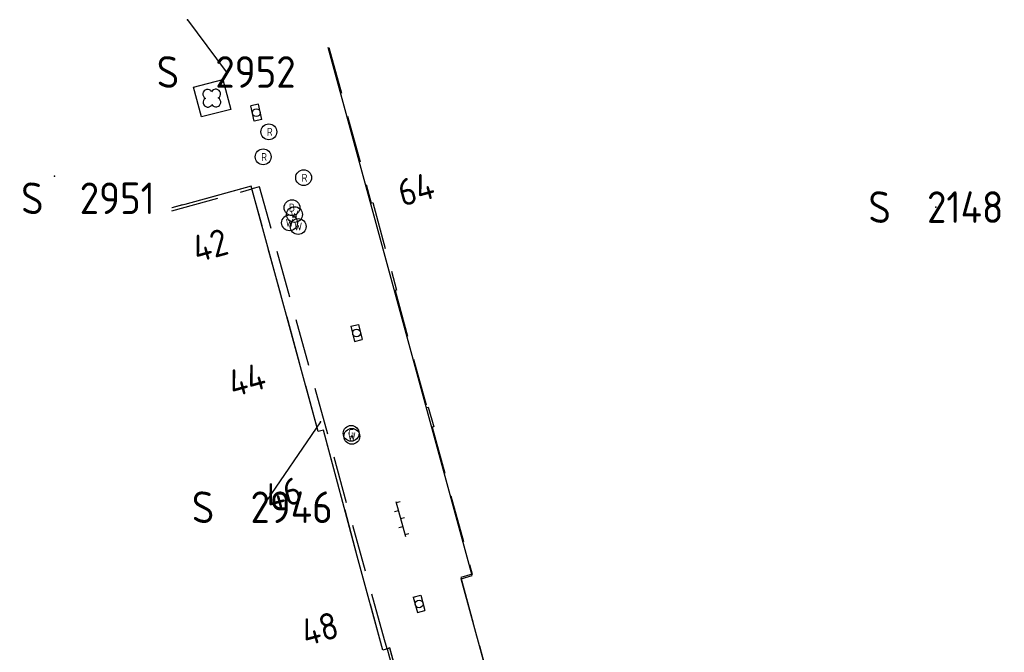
# Model space of a CAD drawing. Header units: metres. Extents: x 233700 to 233843, y 557019 to 557195.
# Tile 4 of 6: x 233700 to 233762, y 557155 to 557195. Entities that reach past the tile are written whole.
import ezdxf
from ezdxf.enums import TextEntityAlignment as Align

# ---------------------------------------------------------------- set-up
doc = ezdxf.new("R2010")
doc.units = ezdxf.units.M
doc.linetypes.add('SK', pattern=[4.5, 3, -1.5])
for name, color, linetype in [('B01_Hoofdgebouw', 2, 'Continuous'), ('BIJPIJL', 7, 'Continuous'), ('G01-D', 212, 'SK'), ('Q20_Straatkolk_hart', 7, 'Continuous'), ('Q26_Boom', 82, 'Continuous'), ('Q28_Rioolput', 7, 'Continuous'), ('Q67_Brandkraan', 7, 'Continuous'), ('Q76_Afsl_gas', 7, 'Continuous'), ('Q77_Afsl_water', 7, 'Continuous'), ('S02_Open_verharding', 7, 'Continuous'), ('V09_Scheidingverharding', 255, 'Continuous'), ('Z01', 7, 'Continuous'), ('Z02_Huisnummer', 7, 'Continuous')]:
    doc.layers.add(name, color=color, linetype=linetype)
doc.styles.add('ISO', font='iso.shx')
doc.styles.get("Standard").update_dxf_attribs({"font": 'isocp.shx'})

# ---------------------------------------------------------------- blocks, each defined once
blk = doc.blocks.new('Q28_Rioolput')
at = {"color": 0}
blk.add_circle((0, 0), 0.5, dxfattribs=at)
blk.add_text('R', height=0.5, dxfattribs=at).set_placement((0.057, -0.008), align=Align.MIDDLE_CENTER)
blk = doc.blocks.new('Q67_Brandkraan_put')
at = {"color": 0}
blk.add_circle((0, 0), 0.5, dxfattribs=at)
blk.add_text('B', height=0.5, dxfattribs=at).set_placement((0, 0), align=Align.MIDDLE_CENTER)
blk = doc.blocks.new('Q77_AFSL_WATER')
at = {"color": 0}
blk.add_circle((0, 0), 0.5, dxfattribs=at)
blk.add_text('W', height=0.5, dxfattribs=at).set_placement((0, 0), align=Align.MIDDLE_CENTER)
blk = doc.blocks.new('Q20_STRAATKOLK_HART')
at = {"color": 0}
for p, q in [((-0.5, 0.25), (-0.5, -0.25)), ((0.5, 0.25), (-0.5, 0.25)), ((0.5, 0.25), (0.5, -0.25)), ((0.5, -0.25), (-0.5, -0.25))]:
    blk.add_line(p, q, dxfattribs=at)
blk.add_circle((0, 0), 0.245, dxfattribs=at)
blk = doc.blocks.new('Q76_AFSL_GAS')
at = {"color": 0}
blk.add_circle((0, 0), 0.5, dxfattribs=at)
blk.add_text('G', height=0.5, dxfattribs=at).set_placement((0, 0), align=Align.MIDDLE_CENTER)
blk = doc.blocks.new('Q26_Boom')
at = {"color": 0}
for centre, start, end in [((-0.2746, 0.245516), 30.8855417, 242.2107579), ((-0.2746, 0.245516), 30.8855417, 242.2107579), ((0.246823, 0.260184), 301.0404269, 152.3371873), ((0.2616, -0.260516), 210.8855417, 62.2107579), ((-0.259823, -0.275184), 121.0404269, 332.3371873)]:
    blk.add_arc(centre, 0.299, start, end, dxfattribs=at)
blk = doc.blocks.new('S026')
for p, q in [((0, 0), (2.3, 0)), ((0.1, 0.25), (0.1, 0)), ((0.625, 0), (0.625, -0.25)), ((1.15, 0.25), (1.15, 0)), ((1.675, 0), (1.675, -0.25)), ((2.2, 0.25), (2.2, 0))]:
    blk.add_line(p, q)
blk = doc.blocks.new('Z01')
at = {"color": 0}
blk.add_point((0, 0), dxfattribs=at)
at = {"color": 0, "style": 'ISO', "oblique": 15}
blk.add_attdef('Z01', text='', height=1.8, dxfattribs=at).set_placement((0, 0), align=Align.MIDDLE)
blk = doc.blocks.new('BIJPIJL')
at = {"color": 0}
blk.add_line((0, 0), (1, 0), dxfattribs=at)

msp = doc.modelspace()

# ---------------------------------------------------------------- linework, layer by layer
at = {"layer": 'B01_Hoofdgebouw'}
for points in [[(233740.22, 557148.08), (233739.34, 557148.57), (233738.929, 557150.098), (233732.225, 557148.27), (233730.349, 557149.375), (233729.56, 557152.312), (233727.531, 557159.729), (233728.24, 557159.933), (233719.125, 557193.361)], [(233732.796, 557113.791), (233731.778, 557117.565), (233727.622, 557132.674), (233728.254, 557132.849), (233726.254, 557140.228), (233727.092, 557140.473), (233723.034, 557155.34), (233722.59, 557155.195), (233720.966, 557161.163), (233718.833, 557169.131), (233718.501, 557169.044), (233714.259, 557184.569), (233710.047, 557183.424)], [(233710.047, 557183.424), (233709.241, 557183.205)]]:
    msp.add_lwpolyline(points, dxfattribs=at)
at = {"layer": 'G01-D'}
for points in [[(233719.171, 557193.361), (233721.853, 557183.512), (233721.949, 557183.538), (233723.453, 557177.998), (233723.356, 557177.972), (233725.367, 557170.564), (233725.463, 557170.59), (233725.809, 557169.337), (233725.712, 557169.311), (233728.242, 557160.007), (233727.509, 557159.808), (233729.56, 557152.312), (233730.349, 557149.375), (233732.225, 557148.27)], [(233714.305, 557184.405), (233714.26, 557184.57), (233709.241, 557183.205)], [(233709.241, 557183.018), (233714.305, 557184.405)], [(233722.685, 557155.863), (233714.78, 557184.535), (233714.305, 557184.405)], [(233722.848, 557155.28), (233722.591, 557155.196), (233720.967, 557161.163), (233718.834, 557169.132), (233718.502, 557169.045), (233714.305, 557184.405)], [(233722.848, 557155.28), (233722.685, 557155.863)], [(233727.005, 557140.446), (233727.093, 557140.472), (233723.035, 557155.341), (233722.848, 557155.28)], [(233722.848, 557155.28), (233727.005, 557140.446)]]:
    msp.add_lwpolyline(points, dxfattribs=at)
at = {"layer": 'V09_Scheidingverharding'}
msp.add_lwpolyline([(233712.971, 557189.427), (233711.102, 557188.974), (233710.596, 557190.841), (233712.451, 557191.338), (233712.971, 557189.427)], dxfattribs=at)

# ---------------------------------------------------------------- block references
at = {"layer": 'BIJPIJL'}
for p, xscale, yscale, rotation in [((233710.224, 557195.119), 4.118082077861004, 4.118082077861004, 306.5081515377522), ((233718.636, 557169.666), 6.542973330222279, 6.542973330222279, 235.7756083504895)]:
    msp.add_blockref('BIJPIJL', p, dxfattribs=dict(at, xscale=xscale, yscale=yscale, rotation=rotation))
at = {"layer": 'Q20_Straatkolk_hart'}
for p, rotation in [((233714.582, 557189.232), 282.2238291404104), ((233720.922, 557175.285), 104.1366495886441), ((233724.882, 557158.131), 104.7922289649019)]:
    msp.add_blockref('Q20_STRAATKOLK_HART', p, dxfattribs=dict(at, rotation=rotation))
at = {"layer": 'Q26_Boom'}
msp.add_blockref('Q26_Boom', (233711.77, 557190.158), dxfattribs=at)
at = {"layer": 'Q28_Rioolput'}
for p in [(233715.372, 557188.02), (233715.014, 557186.433), (233717.571, 557185.117)]:
    msp.add_blockref('Q28_Rioolput', p, dxfattribs=at)
at = {"layer": 'Q67_Brandkraan'}
msp.add_blockref('Q67_Brandkraan_put', (233716.835, 557183.221), dxfattribs=at)
at = {"layer": 'Q76_Afsl_gas'}
msp.add_blockref('Q76_AFSL_GAS', (233720.577, 557168.933), dxfattribs=at)
at = {"layer": 'Q77_Afsl_water'}
for p in [(233716.996, 557182.78), (233716.683, 557182.258), (233717.229, 557182.025), (233720.62, 557168.739)]:
    msp.add_blockref('Q77_AFSL_WATER', p, dxfattribs=at)
at = {"layer": 'S02_Open_verharding', "rotation": 285.2818461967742}
msp.add_blockref('S026', (233723.405, 557164.624), dxfattribs=at)
at = {"layer": 'Z01'}
ref = msp.add_blockref('Z01', (233710.224, 557195.119), dxfattribs=at)
ref.add_attrib('', 'S  2952', dxfattribs={"layer": '0', "height": 2, "style": 'ISO'}).set_placement((233712.674, 557191.809), align=Align.MIDDLE)
ref = msp.add_blockref('Z01', (233701.8, 557185.202), dxfattribs=at)
ref.add_attrib('', 'S  2951', dxfattribs={"layer": '0', "height": 2, "style": 'ISO'}).set_placement((233703.93, 557183.812), align=Align.MIDDLE)
ref = msp.add_blockref('Z01', (233757.578, 557183.256), dxfattribs=at)
ref.add_attrib('', 'S  2148', dxfattribs={"layer": '0', "height": 2, "style": 'ISO'}).set_placement((233757.578, 557183.256), align=Align.MIDDLE)
ref = msp.add_blockref('Z01', (233718.636, 557169.666), dxfattribs=at)
ref.add_attrib('', 'S  2946', dxfattribs={"layer": '0', "height": 2, "style": 'ISO'}).set_placement((233714.956, 557164.256), align=Align.MIDDLE)

# ---------------------------------------------------------------- texts
at = {"layer": 'Z02_Huisnummer', "style": 'ISO'}
for s, rotation, p in [('64', 15.25, (233724.681, 557184.388)), ('42', 15.3, (233711.651, 557180.835)), ('44', 15.3, (233713.977, 557172.323)), ('46', 15, (233716.287, 557165.105)), ('48', 15.2, (233718.592, 557156.559))]:
    msp.add_text(s, height=1.7, rotation=rotation, dxfattribs=at).set_placement(p, align=Align.MIDDLE_CENTER)

doc.saveas('drawing.dxf')
